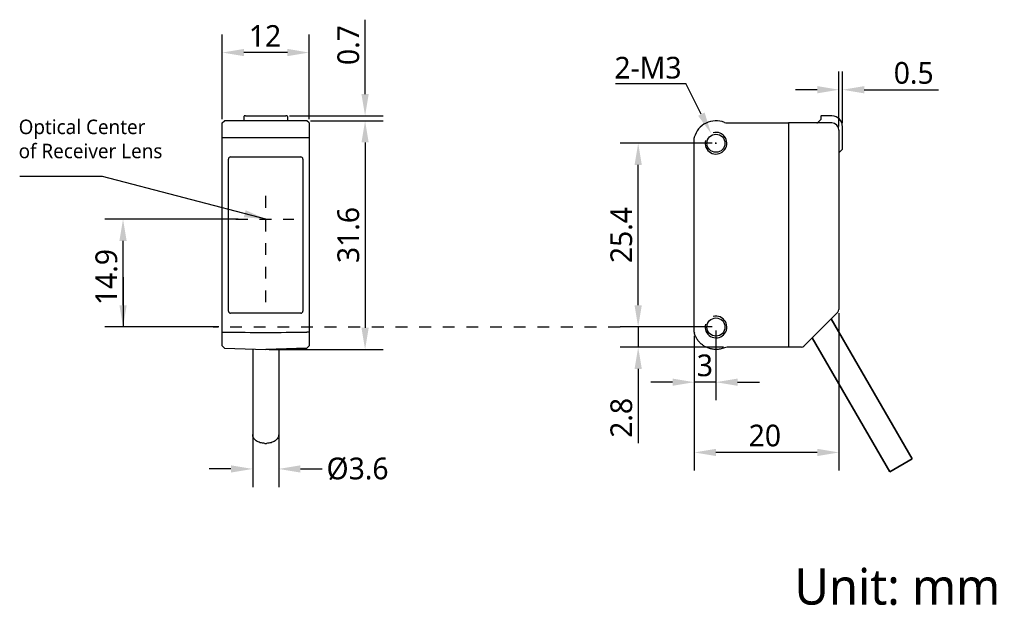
# Model space of a CAD drawing. Header units: millimetres. Extents: x 837 to 973, y 184 to 265.
import ezdxf

# ---------------------------------------------------------------- set-up
doc = ezdxf.new("R2010")
doc.units = ezdxf.units.MM
doc.header["$LTSCALE"] = 16.335
doc.header["$PDMODE"] = 3
doc.header["$PDSIZE"] = 8
doc.linetypes.add('DOT', pattern=[0.2, 0.1, -0.1])
doc.linetypes.add('HIDDEN', pattern=[0.2, 0.1, -0.1])
doc.layers.get('0').update_dxf_attribs({"linetype": 'CONTINUOUS'})
doc.layers.get('Defpoints').update_dxf_attribs({"linetype": 'CONTINUOUS'})
doc.layers.add('00_COMPONENTS', color=7, linetype='CONTINUOUS')
doc.layers.add('51__DRAFT_DIMS', color=7, linetype='CONTINUOUS')
doc.styles.get("Standard").update_dxf_attribs({"font": 'Roboto-Regular.ttf'})
doc.dimstyles.new('DIMSTYLE_1', dxfattribs={"dimtxt": 3, "dimasz": 3, "dimexe": 2.5, "dimexo": 0.5, "dimgap": 0.75, "dimtad": 1, "dimdsep": 46, "dimtxsty": 'STANDARD', "dimblk": '_FILLED', "dimblk1": '_FILLED', "dimblk2": '_FILLED', "dimcen": 0.09, "dimclrt": 3, "dimazin": 2, "dimtp": 0.2, "dimtm": 0.2, "dimtfac": 1, "dimtofl": 0, "dimtmove": 0, "dimatfit": 3, "dimldrblk": '_FILLED', "dimfxl": 1, "dimtolj": 1, "dimarcsym": 0})
doc.dimstyles.new('DIMSTYLE_2', dxfattribs={"dimtxt": 3, "dimasz": 3, "dimexe": 2.5, "dimexo": 0.5, "dimgap": 0.75, "dimtad": 1, "dimdsep": 46, "dimtxsty": 'STANDARD', "dimblk": '_FILLED', "dimblk1": '_FILLED', "dimblk2": '_FILLED', "dimcen": 0.09, "dimclrt": 3, "dimazin": 2, "dimtp": 0.3, "dimtm": 0.3, "dimtfac": 1, "dimtofl": 0, "dimtmove": 0, "dimatfit": 3, "dimldrblk": '_FILLED', "dimfxl": 1, "dimtolj": 1, "dimarcsym": 0})
doc.dimstyles.new('DIMSTYLE_3', dxfattribs={"dimtxt": 3, "dimasz": 3, "dimexe": 2.5, "dimexo": 0.5, "dimgap": 0.75, "dimtad": 1, "dimdsep": 46, "dimtxsty": 'STANDARD', "dimblk": '_FILLED', "dimblk1": '_FILLED', "dimblk2": '_FILLED', "dimcen": 0.09, "dimclrt": 3, "dimazin": 2, "dimtp": 0.1, "dimtm": 0.1, "dimtfac": 1, "dimtofl": 0, "dimtmove": 0, "dimatfit": 3, "dimldrblk": '_FILLED', "dimfxl": 1, "dimtolj": 1, "dimarcsym": 0})
doc.dimstyles.new('DIMSTYLE_4', dxfattribs={"dimtxt": 3, "dimasz": 3, "dimexe": 2.5, "dimexo": 0.5, "dimtad": 1, "dimdsep": 46, "dimtxsty": 'STANDARD', "dimblk": '_FILLED', "dimblk1": '_FILLED', "dimblk2": '_FILLED', "dimcen": 0.09, "dimclrt": 3, "dimazin": 2, "dimtp": 0.1, "dimtm": 0.1, "dimtfac": 1, "dimtofl": 0, "dimtmove": 0, "dimatfit": 1, "dimldrblk": '_FILLED', "dimfxl": 1, "dimtolj": 1, "dimarcsym": 0})

# ---------------------------------------------------------------- blocks, each defined once
blk = doc.blocks.new('_FILLED')
at = {"color": 0, "linetype": 'ByBlock'}
blk.add_solid([(0, 0), (-1, 0.167), (-1, -0.167)], dxfattribs=at)
blk = doc.blocks.new('*D1')
at = {"layer": '51__DRAFT_DIMS', "color": 0, "lineweight": -2}
for p, q in [((865.1, 250.86), (865.1, 262.59)), ((877.1, 250.86), (877.1, 262.59)), ((874.1, 260.09), (868.1, 260.09))]:
    blk.add_line(p, q, dxfattribs=at)
at = {"layer": 'Defpoints', "color": 0}
for p in [(865.1, 260.09), (865.1, 250.36), (877.1, 250.36)]:
    blk.add_point(p, dxfattribs=at)
at = {"layer": '51__DRAFT_DIMS', "color": 0, "linetype": 'ByBlock', "lineweight": -2, "xscale": 3, "yscale": 3, "zscale": 3, "rotation": 180}
blk.add_blockref('_FILLED', (865.1, 260.09), dxfattribs=at)
at = {"layer": '51__DRAFT_DIMS', "color": 0, "linetype": 'ByBlock', "lineweight": -2, "xscale": 3, "yscale": 3, "zscale": 3}
blk.add_blockref('_FILLED', (877.1, 260.09), dxfattribs=at)
at = {"layer": '51__DRAFT_DIMS', "insert": (871.01, 263.88), "char_height": 3, "attachment_point": 2}
blk.add_mtext('\\A1;12', dxfattribs=at)
blk = doc.blocks.new('*D2')
at = {"layer": '51__DRAFT_DIMS', "color": 0, "lineweight": -2}
for p, q in [((877.3, 250.66), (887.34, 250.66)), ((884.84, 247.66), (884.84, 222.06)), ((871.6, 219.06), (887.34, 219.06))]:
    blk.add_line(p, q, dxfattribs=at)
at = {"layer": 'Defpoints', "color": 0}
for p in [(876.8, 250.66), (871.1, 219.06), (884.84, 219.06)]:
    blk.add_point(p, dxfattribs=at)
at = {"layer": '51__DRAFT_DIMS', "color": 0, "linetype": 'ByBlock', "lineweight": -2, "xscale": 3, "yscale": 3, "zscale": 3}
for p, rotation in [((884.84, 250.66), 90), ((884.84, 219.06), 270)]:
    blk.add_blockref('_FILLED', p, dxfattribs=dict(at, rotation=rotation))
at = {"layer": '51__DRAFT_DIMS', "insert": (881.01, 234.87), "char_height": 3, "attachment_point": 2, "rotation": 90}
blk.add_mtext('\\A1;31.6', dxfattribs=at)
blk = doc.blocks.new('*D3')
at = {"layer": '51__DRAFT_DIMS', "color": 0, "lineweight": -2}
for p, q in [((884.84, 254.36), (884.84, 264.63)), ((874.4, 251.36), (887.34, 251.36)), ((877.3, 250.66), (887.34, 250.66)), ((884.84, 247.66), (884.84, 244.66))]:
    blk.add_line(p, q, dxfattribs=at)
at = {"layer": 'Defpoints', "color": 0}
for p in [(873.9, 251.36), (876.8, 250.66), (884.84, 250.66)]:
    blk.add_point(p, dxfattribs=at)
at = {"layer": '51__DRAFT_DIMS', "color": 0, "linetype": 'ByBlock', "lineweight": -2, "xscale": 3, "yscale": 3, "zscale": 3}
for p, rotation in [((884.84, 251.36), 270), ((884.84, 250.66), 90)]:
    blk.add_blockref('_FILLED', p, dxfattribs=dict(at, rotation=rotation))
at = {"layer": '51__DRAFT_DIMS', "insert": (881.01, 263.88), "char_height": 3, "attachment_point": 3, "rotation": 90}
blk.add_mtext('\\A1;0.7', dxfattribs=at)
blk = doc.blocks.new('*D5')
at = {"layer": '51__DRAFT_DIMS', "color": 0, "lineweight": -2}
for p, q in [((950.34, 224.06), (950.34, 202.32)), ((930.34, 220.93), (930.34, 202.32)), ((947.34, 204.82), (933.34, 204.82))]:
    blk.add_line(p, q, dxfattribs=at)
at = {"layer": 'Defpoints', "color": 0}
for p in [(950.34, 224.56), (930.34, 221.43), (930.34, 204.82)]:
    blk.add_point(p, dxfattribs=at)
at = {"layer": '51__DRAFT_DIMS', "color": 0, "linetype": 'ByBlock', "lineweight": -2, "xscale": 3, "yscale": 3, "zscale": 3, "rotation": 180}
blk.add_blockref('_FILLED', (930.34, 204.82), dxfattribs=at)
at = {"layer": '51__DRAFT_DIMS', "color": 0, "linetype": 'ByBlock', "lineweight": -2, "xscale": 3, "yscale": 3, "zscale": 3}
blk.add_blockref('_FILLED', (950.34, 204.82), dxfattribs=at)
at = {"layer": '51__DRAFT_DIMS', "insert": (940.1, 208.66), "char_height": 3, "attachment_point": 2}
blk.add_mtext('\\A1;20', dxfattribs=at)
blk = doc.blocks.new('*D6')
at = {"layer": '51__DRAFT_DIMS', "color": 0, "lineweight": -2}
for p, q in [((950.34, 249.86), (950.34, 257.45)), ((950.84, 250.33), (950.84, 257.45)), ((947.34, 254.95), (944.34, 254.95)), ((953.84, 254.95), (964.11, 254.95))]:
    blk.add_line(p, q, dxfattribs=at)
at = {"layer": 'Defpoints', "color": 0}
for p in [(950.84, 254.95), (950.34, 249.36), (950.84, 249.83)]:
    blk.add_point(p, dxfattribs=at)
at = {"layer": '51__DRAFT_DIMS', "color": 0, "linetype": 'ByBlock', "lineweight": -2, "xscale": 3, "yscale": 3, "zscale": 3}
blk.add_blockref('_FILLED', (950.34, 254.95), dxfattribs=at)
at = {"layer": '51__DRAFT_DIMS', "color": 0, "linetype": 'ByBlock', "lineweight": -2, "xscale": 3, "yscale": 3, "zscale": 3, "rotation": 180}
blk.add_blockref('_FILLED', (950.84, 254.95), dxfattribs=at)
at = {"layer": '51__DRAFT_DIMS', "insert": (957.92, 258.78), "char_height": 3, "attachment_point": 1}
blk.add_mtext('\\A1;0.5', dxfattribs=at)
blk = doc.blocks.new('*D7')
at = {"layer": '51__DRAFT_DIMS', "color": 0, "lineweight": -2}
for p, q in [((932.84, 247.56), (920.09, 247.56)), ((922.59, 225.16), (922.59, 244.56)), ((932.84, 222.16), (920.09, 222.16))]:
    blk.add_line(p, q, dxfattribs=at)
at = {"layer": 'Defpoints', "color": 0}
for p in [(922.59, 247.56), (933.34, 247.56), (933.34, 222.16)]:
    blk.add_point(p, dxfattribs=at)
at = {"layer": '51__DRAFT_DIMS', "color": 0, "linetype": 'ByBlock', "lineweight": -2, "xscale": 3, "yscale": 3, "zscale": 3}
for p, rotation in [((922.59, 247.56), 90), ((922.59, 222.16), 270)]:
    blk.add_blockref('_FILLED', p, dxfattribs=dict(at, rotation=rotation))
at = {"layer": '51__DRAFT_DIMS', "insert": (918.75, 234.86), "char_height": 3, "attachment_point": 2, "rotation": 90}
blk.add_mtext('\\A1;25.4', dxfattribs=at)
blk = doc.blocks.new('*D8')
at = {"layer": '51__DRAFT_DIMS', "color": 0, "lineweight": -2}
for p, q in [((922.59, 225.16), (922.59, 228.16)), ((932.84, 222.16), (920.09, 222.16)), ((934.38, 219.36), (920.09, 219.36)), ((922.59, 216.36), (922.59, 206.09))]:
    blk.add_line(p, q, dxfattribs=at)
at = {"layer": 'Defpoints', "color": 0}
for p in [(922.59, 222.16), (933.34, 222.16), (934.88, 219.36)]:
    blk.add_point(p, dxfattribs=at)
at = {"layer": '51__DRAFT_DIMS', "color": 0, "linetype": 'ByBlock', "lineweight": -2, "xscale": 3, "yscale": 3, "zscale": 3}
for p, rotation in [((922.59, 222.16), 270), ((922.59, 219.36), 90)]:
    blk.add_blockref('_FILLED', p, dxfattribs=dict(at, rotation=rotation))
at = {"layer": '51__DRAFT_DIMS', "insert": (918.75, 206.84), "char_height": 3, "attachment_point": 1, "rotation": 90}
blk.add_mtext('\\A1;2.8', dxfattribs=at)
blk = doc.blocks.new('*D9')
at = {"layer": '51__DRAFT_DIMS', "color": 0, "lineweight": -2}
for p, q in [((930.34, 220.93), (930.34, 212.03)), ((933.34, 221.66), (933.34, 212.03)), ((927.34, 214.53), (924.34, 214.53)), ((936.34, 214.53), (939.34, 214.53))]:
    blk.add_line(p, q, dxfattribs=at)
at = {"layer": 'Defpoints', "color": 0}
for p in [(933.34, 222.16), (930.34, 221.43), (933.34, 214.53)]:
    blk.add_point(p, dxfattribs=at)
at = {"layer": '51__DRAFT_DIMS', "color": 0, "linetype": 'ByBlock', "lineweight": -2, "xscale": 3, "yscale": 3, "zscale": 3}
blk.add_blockref('_FILLED', (930.34, 214.53), dxfattribs=at)
at = {"layer": '51__DRAFT_DIMS', "color": 0, "linetype": 'ByBlock', "lineweight": -2, "xscale": 3, "yscale": 3, "zscale": 3, "rotation": 180}
blk.add_blockref('_FILLED', (933.34, 214.53), dxfattribs=at)
at = {"layer": '51__DRAFT_DIMS', "insert": (931.81, 218.36), "char_height": 3, "attachment_point": 2}
blk.add_mtext('\\A1;3', dxfattribs=at)
blk = doc.blocks.new('*D10')
at = {"layer": '51__DRAFT_DIMS', "color": 0, "lineweight": -2}
for p in [(919.46, 255.8), (931.32, 251.58)]:
    blk.add_line(p, (929.2, 255.8), dxfattribs=at)
at = {"layer": '51__DRAFT_DIMS', "color": 0}
for p, q in [((933.25, 247.56), (933.43, 247.56)), ((933.34, 247.47), (933.34, 247.65))]:
    blk.add_line(p, q, dxfattribs=at)
at = {"layer": 'Defpoints', "color": 0}
for p in [(932.67, 248.9), (934.01, 246.22)]:
    blk.add_point(p, dxfattribs=at)
at = {"layer": '51__DRAFT_DIMS', "color": 0, "linetype": 'ByBlock', "lineweight": -2, "xscale": 3, "yscale": 3, "zscale": 3, "rotation": 296.6721060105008}
blk.add_blockref('_FILLED', (932.67, 248.9), dxfattribs=at)
at = {"layer": '51__DRAFT_DIMS', "insert": (928.58, 259.5), "char_height": 3, "attachment_point": 3}
blk.add_mtext('\\A1;2-M3', dxfattribs=at)
blk = doc.blocks.new('*D11')
at = {"color": 0, "lineweight": -2}
for p, q in [((869.3, 209.06), (869.3, 200.04)), ((872.9, 209.06), (872.9, 200.04)), ((866.3, 202.54), (863.3, 202.54)), ((875.9, 202.54), (878.9, 202.54))]:
    blk.add_line(p, q, dxfattribs=at)
at = {"layer": 'Defpoints', "color": 0}
for p in [(869.3, 209.56), (872.9, 209.56), (872.9, 202.54)]:
    blk.add_point(p, dxfattribs=at)
at = {"color": 0, "linetype": 'ByBlock', "lineweight": -2, "xscale": 3, "yscale": 3, "zscale": 3}
blk.add_blockref('_FILLED', (869.3, 202.54), dxfattribs=at)
at = {"color": 0, "linetype": 'ByBlock', "lineweight": -2, "xscale": 3, "yscale": 3, "zscale": 3, "rotation": 180}
blk.add_blockref('_FILLED', (872.9, 202.54), dxfattribs=at)
at = {"insert": (883.8, 202.54), "char_height": 3, "attachment_point": 5}
blk.add_mtext('\\A1;%%c3.6{}{{\\H0.7x;}{}}', dxfattribs=at)
blk = doc.blocks.new('*D12')
at = {"color": 8, "lineweight": -2}
for p, q in [((867.28, 237.06), (848.88, 237.06)), ((851.38, 225.16), (851.38, 234.06)), ((864.6, 222.16), (848.88, 222.16))]:
    blk.add_line(p, q, dxfattribs=at)
at = {"layer": 'Defpoints', "color": 0}
for p in [(851.38, 237.06), (867.78, 237.06), (865.1, 222.16)]:
    blk.add_point(p, dxfattribs=at)
at = {"color": 8, "linetype": 'ByBlock', "lineweight": -2, "xscale": 3, "yscale": 3, "zscale": 3}
for p, rotation in [((851.38, 237.06), 90), ((851.38, 222.16), 270)]:
    blk.add_blockref('_FILLED', p, dxfattribs=dict(at, rotation=rotation))
at = {"insert": (849.09, 229.06), "char_height": 3, "attachment_point": 5, "rotation": 90}
blk.add_mtext('\\A1;14.9', dxfattribs=at)

msp = doc.modelspace()

# ---------------------------------------------------------------- linework, layer by layer
at = {"color": 1, "linetype": 'HIDDEN'}
msp.add_line((871.09926, 225.57574), (871.09926, 241.20018), dxfattribs=at)
at = {"color": 1, "linetype": 'DOT'}
for p, q in [((866.98824, 237.05754), (874.98824, 237.05754)), ((920.08714, 222.15754), (863.82096, 222.15754))]:
    msp.add_line(p, q, dxfattribs=at)
at = {"color": 8}
for p, q in [((851.37694, 229.05754), (851.37694, 222.15754)), ((922.58714, 222.15754), (922.58714, 219.35754)), ((933.34058, 214.529), (930.34058, 214.529))]:
    msp.add_line(p, q, dxfattribs=at)
at = {"lineweight": 30}
msp.add_line((870.99926, 206.07693), (871.19926, 206.07693), dxfattribs=at)
at = {"lineweight": 35}
msp.add_line((957.35677, 202.13092), (960.47446, 203.93092), dxfattribs=at)
at = {"layer": '00_COMPONENTS', "color": 7, "lineweight": 30}
for p, q in [((865.09926, 250.35754), (865.39926, 250.65754)), ((876.79926, 250.65754), (865.39926, 250.65754)), ((868.09926, 251.25404), (868.09926, 250.65754)), ((868.21135, 251.35492), (868.20519, 251.35472)), ((868.2187, 251.3551), (868.21135, 251.35492)), ((868.22721, 251.35526), (868.2187, 251.3551)), ((868.24214, 251.35548), (868.22721, 251.35526)), ((868.26594, 251.35569), (868.24214, 251.35548)), ((868.29374, 251.35578), (868.26594, 251.35569)), ((868.29374, 251.35578), (873.89926, 251.35577)), ((873.92501, 251.35573), (873.89926, 251.35578)), ((873.94562, 251.35559), (873.92501, 251.35573)), ((873.96329, 251.35539), (873.94562, 251.35559)), ((873.97333, 251.35523), (873.96329, 251.35539)), ((873.982, 251.35505), (873.97333, 251.35523)), ((874.09926, 251.25404), (874.09926, 250.65754)), ((877.09926, 250.35754), (876.79926, 250.65754)), ((947.36987, 250.38683), (947.84058, 250.85754)), ((947.84058, 251.25578), (947.84058, 250.85754)), ((949.36675, 251.3309), (947.94232, 251.35577)), ((865.09926, 219.54771), (865.09926, 250.35754)), ((877.09926, 250.35754), (877.09926, 219.54771)), ((934.88006, 250.35754), (943.39058, 250.35754)), ((943.39058, 250.35754), (943.39058, 219.35754)), ((949.34058, 250.35754), (943.39058, 250.35754)), ((950.34058, 249.35754), (950.34058, 224.56465)), ((950.84058, 246.75754), (950.84058, 249.83113)), ((930.34058, 221.42877), (930.34058, 248.29916)), ((950.34058, 246.24358), (950.74065, 246.65767)), ((950.73928, 246.65625), (950.84058, 246.75754)), ((865.94926, 224.35754), (865.94926, 245.35754)), ((876.24926, 245.35754), (876.24926, 224.35754)), ((950.19413, 224.2111), (945.49852, 219.51549)), ((865.09926, 219.54771), (865.38927, 219.24788)), ((871.09926, 219.05754), (876.80926, 219.24788)), ((877.09926, 219.54771), (876.80926, 219.24788)), ((943.39058, 219.35754), (934.87977, 219.35754)), ((945.04058, 219.36714), (943.39058, 219.35754)), ((945.15369, 219.36912), (945.04058, 219.36714)), ((869.29926, 219.11421), (869.29926, 207.27901)), ((872.89926, 219.11421), (872.89926, 207.27901))]:
    msp.add_line(p, q, dxfattribs=at)
at = {"layer": '00_COMPONENTS', "lineweight": 30}
for p, q in [((877.09926, 248.29916), (865.09926, 248.29916)), ((866.24926, 245.65754), (875.94926, 245.65754)), ((875.94926, 224.05754), (866.24926, 224.05754)), ((865.38927, 219.24788), (871.09926, 219.05754)), ((865.38927, 219.24788), (871.09926, 219.05756))]:
    msp.add_line(p, q, dxfattribs=at)
at = {"layer": '00_COMPONENTS', "color": 7, "lineweight": 35}
for p, q in [((949.28854, 223.30551), (960.47446, 203.93092)), ((946.65315, 220.67012), (957.35677, 202.13092))]:
    msp.add_line(p, q, dxfattribs=at)
at = {"layer": '00_COMPONENTS', "color": 4, "lineweight": 30}
for p, q in [((865.09926, 221.42877), (865.39926, 221.42877)), ((877.09926, 221.42877), (876.79926, 221.42877)), ((876.80926, 219.24788), (871.09926, 219.05756))]:
    msp.add_line(p, q, dxfattribs=at)
at = {"layer": '00_COMPONENTS', "color": 7, "lineweight": 30}
for points in [[(868.20519, 251.35472), (868.2025, 251.35461), (868.19995, 251.35449), (868.19758, 251.35437), (868.19528, 251.35422), (868.19264, 251.35401), (868.18949, 251.3537), (868.18591, 251.35325), (868.18177, 251.35258), (868.17683, 251.35156), (868.17128, 251.3501), (868.16563, 251.34825), (868.16001, 251.34605), (868.15433, 251.34341), (868.1487, 251.34034), (868.14318, 251.33685), (868.13778, 251.33292), (868.13257, 251.32857), (868.1276, 251.32381), (868.12291, 251.31863), (868.11852, 251.31305), (868.11449, 251.30709), (868.11085, 251.30077), (868.10763, 251.29409), (868.10487, 251.28707), (868.10263, 251.27976), (868.10092, 251.27217), (868.09979, 251.26434), (868.09929, 251.25632), (868.09926, 251.25404)], [(874.09461, 251.28417), (874.09188, 251.29175), (874.08861, 251.29895), (874.08487, 251.30573), (874.0807, 251.31209), (874.07615, 251.31799), (874.07128, 251.32343), (874.06615, 251.3284), (874.0608, 251.33288), (874.05528, 251.3369), (874.04964, 251.34045), (874.04398, 251.34351), (874.03828, 251.34615), (874.03263, 251.34835), (874.02724, 251.3501), (874.02209, 251.35146), (874.01724, 251.35249), (874.01296, 251.3532), (874.00936, 251.35367), (874.00623, 251.35398), (874.00334, 251.35421), (874.00067, 251.35438), (873.99814, 251.35451), (873.99544, 251.35464), (873.99248, 251.35475), (873.98931, 251.35485), (873.982, 251.35505)], [(874.09926, 251.25404), (874.09911, 251.25958), (874.09828, 251.26804), (874.09676, 251.27626), (874.09461, 251.28417)]]:
    msp.add_lwpolyline(points, dxfattribs=at)
for centre in [(933.34058, 247.55754), (933.34058, 222.15754)]:
    msp.add_circle(centre, 1.25, dxfattribs=at)
for centre, radius, start, end in [((933.34058, 247.55754), 3.1, 67.9458297, 164.6411144), ((947.94058, 251.25578), 0.1, 89.0000001, 180), ((949.34058, 249.83113), 1.5, 0, 89), ((934.88006, 251.35754), 1, 247.9458297, 270), ((947.29915, 250.45754), 0.1, 270, 315), ((949.34058, 249.35754), 1, 0, 90), ((930.64058, 248.29916), 0.3, 164.6411144, 180), ((866.24926, 245.35754), 0.3, 90, 180), ((875.94926, 245.35754), 0.3, 0, 90), ((866.24926, 224.35754), 0.3, 180, 270), ((875.94926, 224.35754), 0.3, 270, 0), ((949.84058, 224.56465), 0.5, 315, 0), ((930.6429, 221.42919), 0.30232, 180.0786953, 200.1936103), ((930.64048, 221.4159), 0.2999, 193.6541899, 195.3616621), ((933.32086, 222.15247), 3.07964, 195.3651504, 195.6149253), ((934.87977, 218.35811), 0.99943, 89.9998745, 112.026759), ((945.14497, 219.86904), 0.5, 271, 315)]:
    msp.add_arc(centre, radius, start, end, dxfattribs=at)
at = {"layer": '00_COMPONENTS', "color": 8}
for centre in [(933.34058, 247.55754), (933.34058, 222.15754)]:
    msp.add_arc(centre, 1.5, 165, 105, dxfattribs=at)
at = {"layer": '00_COMPONENTS', "color": 4, "lineweight": 30}
msp.add_open_spline([(868.09926, 251.25404), (868.09926, 251.25422), (868.10037, 251.25408), (868.10157, 251.25441), (868.1044, 251.2544), (868.10796, 251.25457), (868.11265, 251.25466), (868.12078, 251.25484), (868.12739, 251.25493), (868.1321, 251.255)], degree=3, knots=[0, 0, 0, 0, 0.016516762, 0.064744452, 0.144672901, 0.255913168, 0.397885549, 0.569849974, 1, 1, 1, 1], dxfattribs=at)
at = {"layer": '00_COMPONENTS', "lineweight": 30}
for points in [[(865.39926, 221.42877), (867.29926, 221.42431), (869.19926, 221.42003), (871.09926, 221.41593)], [(871.09926, 221.41593), (872.99926, 221.42003), (874.89926, 221.42431), (876.79926, 221.42877)]]:
    msp.add_open_spline(points, degree=3, dxfattribs=at)
at = {"layer": '00_COMPONENTS', "color": 7, "lineweight": 30}
for points, knots in [([(933.33182, 219.05756), (933.16466, 219.05803), (932.82981, 219.08632), (932.34131, 219.20858), (931.879, 219.40854), (931.45471, 219.67995), (931.0801, 220.01664), (930.76425, 220.409), (930.51628, 220.8473), (930.39988, 221.16253), (930.35488, 221.32352)], [0, 0, 0, 0, 0.125002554, 0.250000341, 0.374998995, 0.500000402, 0.625000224, 0.750000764, 0.874996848, 1, 1, 1, 1]), ([(934.50494, 219.28459), (934.31947, 219.20956), (933.93306, 219.0953), (933.5319, 219.05699), (933.33182, 219.05756)], [0, 0, 0, 0, 0.500006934, 1, 1, 1, 1]), ([(870.99926, 206.07693), (870.78027, 206.07693), (870.45368, 206.12099), (870.0563, 206.26963), (869.79725, 206.41811), (869.58318, 206.60001), (869.4224, 206.80933), (869.32217, 207.03855), (869.29926, 207.20009), (869.29926, 207.27901)], [0, 0, 0, 0, 0.286798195, 0.423947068, 0.553971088, 0.67579339, 0.789520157, 0.896636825, 1, 1, 1, 1]), ([(872.89926, 207.27901), (872.89926, 207.20009), (872.87635, 207.03855), (872.77612, 206.80933), (872.61534, 206.60001), (872.40127, 206.41811), (872.14223, 206.26963), (871.74484, 206.12099), (871.41826, 206.07693), (871.19926, 206.07693)], [0, 0, 0, 0, 0.103363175, 0.210479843, 0.32420661, 0.446028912, 0.576052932, 0.713201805, 1, 1, 1, 1])]:
    msp.add_open_spline(points, degree=3, knots=knots, dxfattribs=at)

# ---------------------------------------------------------------- texts
at = {"attachment_point": 1}
for s, insert, char_height, width in [('Optical Center of Receiver Lens', (836.95222, 250.81761), 2, 20.4463185), ('Unit: mm', (944.19745, 188.78275), 5, 31.0965585)]:
    msp.add_mtext(s, dxfattribs=dict(at, insert=insert, char_height=char_height, width=width))

# ---------------------------------------------------------------- dimensions: what is measured, and where the dimension line sits
dim = msp.add_linear_dim(base=(851.37694, 237.05754), p1=(865.09926, 222.15754), p2=(867.77517, 237.05754), angle=90, dimstyle='DIMSTYLE_1', override={"dimclrd": 8, "dimclre": 8, "dimclrt": 256})
dim.commit()
dim.dimension.update_dxf_attribs({"geometry": '*D12', "text_midpoint": (851.37694, 229.05754), "dimtype": 160})
at = {"color": 8}
dim = msp.add_linear_dim(base=(872.89926, 202.54137), p1=(869.29926, 209.56211), p2=(872.89926, 209.56211), text='%%c<>{}{{\\H0.7x;}{}}', dimstyle='DIMSTYLE_1', override={"dimtad": 0, "dimdec": 4, "dimclrt": 256}, dxfattribs=at)
dim.commit()
dim.dimension.update_dxf_attribs({"geometry": '*D11', "text_midpoint": (883.80208, 202.54137)})
at = {"layer": '51__DRAFT_DIMS', "color": 8}
for base, p1, p2, angle, dimstyle, picture, middle in [((884.8432, 250.65754), (873.89926, 251.35577), (876.79926, 250.65754), 270, 'DIMSTYLE_3', '*D3', (884.8432, 261.16577)), ((865.09926, 260.08791), (877.09926, 250.35754), (865.09926, 250.35754), 180, 'DIMSTYLE_1', '*D1', (871.01429, 260.08791)), ((950.84058, 254.94523), (950.34058, 249.35754), (950.84058, 249.83113), 0, 'DIMSTYLE_3', '*D6', (960.642, 254.94523)), ((884.8432, 219.05756), (876.79926, 250.65754), (871.09926, 219.05756), 270, 'DIMSTYLE_2', '*D2', (884.8432, 234.87219)), ((922.58714, 247.55754), (933.34058, 222.15754), (933.34058, 247.55754), 90, 'DIMSTYLE_1', '*D7', (922.58714, 234.86049)), ((922.58714, 222.15754), (934.87977, 219.35754), (933.34058, 222.15754), 90, 'DIMSTYLE_3', '*D8', (922.58714, 209.55612)), ((930.34058, 204.82334), (950.34058, 224.56465), (930.34058, 221.42877), 180, 'DIMSTYLE_1', '*D5', (940.1031, 204.82334)), ((933.34058, 214.529), (930.34058, 221.42877), (933.34058, 222.15754), 0, 'DIMSTYLE_3', '*D9', (931.80542, 214.529))]:
    dim = msp.add_linear_dim(base=base, p1=p1, p2=p2, angle=angle, dimstyle=dimstyle, override={"dimclrt": 256}, dxfattribs=at)
    dim.commit()
    dim.dimension.update_dxf_attribs({"geometry": picture, "text_midpoint": middle, "dimtype": 160})
dim = msp.add_diameter_dim_2p(p1=(934.0139, 246.21716), p2=(932.66725, 248.89793), text='2-M<>', dimstyle='DIMSTYLE_4', override={"dimtih": 1, "dimtoh": 1, "dimpost": '<>', "dimclrt": 256}, dxfattribs=at)
dim.commit()
dim.dimension.update_dxf_attribs({"geometry": '*D10', "text_midpoint": (924.01597, 255.79667), "dimtype": 163})

# ---------------------------------------------------------------- leaders
at = {"color": 8}
msp.add_leader([(871.09926, 237.05754), (848.56369, 242.97699), (837.10361, 242.97699)], dimstyle='DIMSTYLE_1', override={"dimgap": 0.75, "dimtad": 0}, dxfattribs=at)

doc.saveas('drawing.dxf')
